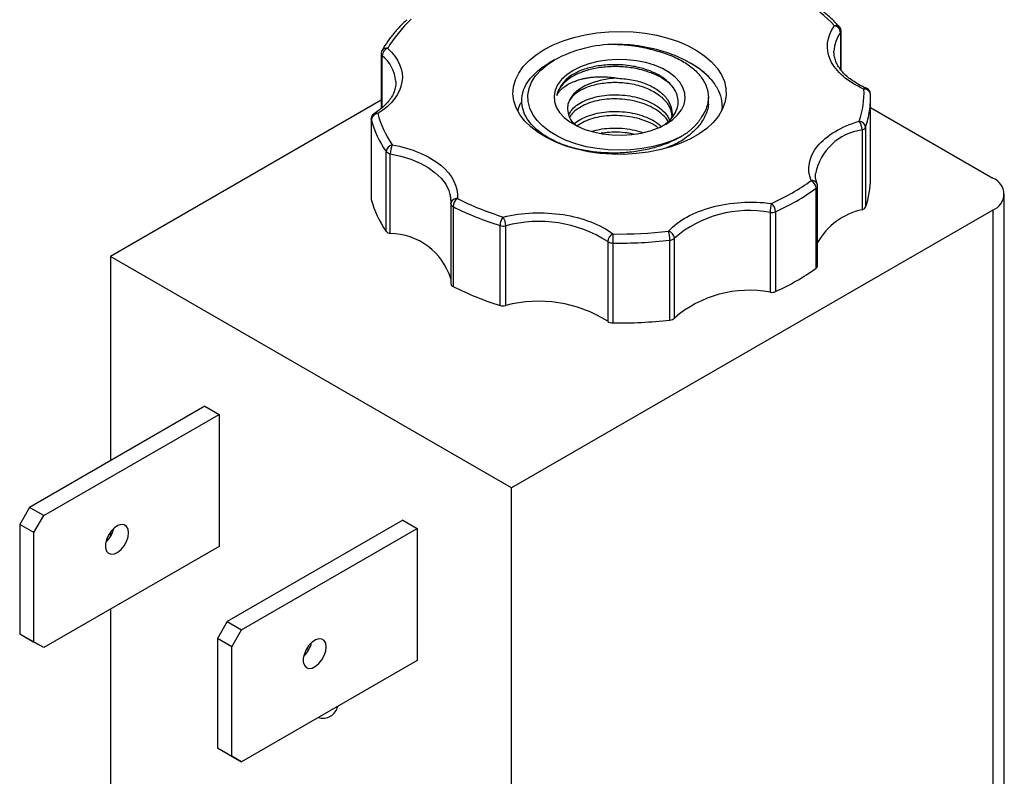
# Model space of a CAD drawing. Header units: inches. Extents: x 0.5 to 21.5, y 0.5 to 16.5.
# Tile 6 of 7: x 18.3 to 19.8, y 13.6 to 14.8. Entities that reach past the tile are written whole.
import ezdxf

# ---------------------------------------------------------------- set-up
doc = ezdxf.new("R2010")
doc.units = ezdxf.units.IN
doc.header["$LTSCALE"] = 2
doc.header["$MEASUREMENT"] = 0

msp = doc.modelspace()

# ---------------------------------------------------------------- linework, layer by layer
for p, q in [((19.5543, 14.7625), (19.5543, 14.7057)), ((19.5551, 14.7048), (19.5551, 14.7647)), ((18.8496, 14.7301), (18.8496, 14.6459)), ((18.8511, 14.6471), (18.8511, 14.727)), ((19.1157, 14.7206), (19.107, 14.7156)), ((19.3267, 14.7138), (19.3234, 14.7157)), ((18.8721, 14.6875), (18.8721, 14.6856)), ((18.8496, 14.6586), (18.4345, 14.419)), ((19.3515, 14.6571), (19.3515, 14.6631)), ((19.6003, 14.5391), (19.6003, 14.6616)), ((19.3728, 14.6444), (19.3728, 14.647)), ((19.6003, 14.6473), (19.7879, 14.539)), ((18.8344, 14.6299), (18.8344, 14.5074)), ((18.8345, 14.629), (18.8345, 14.5065)), ((19.1588, 14.6246), (19.1504, 14.6194)), ((19.5873, 14.6131), (19.5873, 14.4906)), ((19.5925, 14.6171), (19.5925, 14.4946)), ((18.8573, 14.4574), (18.8573, 14.5799)), ((18.8636, 14.4541), (18.8636, 14.5765)), ((19.5156, 14.5451), (19.5156, 14.5458)), ((18.9554, 14.5139), (18.9557, 14.5111)), ((19.5169, 14.401), (19.5169, 14.5235)), ((19.5191, 14.4046), (19.5191, 14.527)), ((19.8054, 13.5616), (19.8054, 14.5145)), ((18.9557, 14.5111), (18.9568, 14.5017)), ((18.9565, 14.4996), (18.9565, 14.4999)), ((18.9565, 14.4996), (18.9565, 14.3772)), ((18.9599, 14.4953), (18.9599, 14.3728)), ((19.7879, 14.49), (19.0497, 14.0639)), ((19.4462, 14.4864), (19.4462, 14.3639)), ((19.4546, 14.4875), (19.4546, 14.365)), ((19.7879, 14.49), (19.7879, 13.5371)), ((19.032, 14.3437), (19.032, 14.4662)), ((19.0406, 14.3434), (19.0406, 14.4659)), ((19.1971, 14.4417), (19.1971, 14.3192)), ((19.2048, 14.4394), (19.2048, 14.317)), ((19.2925, 14.3214), (19.2925, 14.4439)), ((19.2994, 14.3244), (19.2994, 14.4469)), ((19.0497, 14.0639), (18.4345, 14.419)), ((18.4345, 14.419), (18.4345, 14.1055)), ((18.5794, 14.1892), (18.3102, 14.0337)), ((18.5794, 14.1892), (18.6013, 14.1765)), ((18.3321, 14.0211), (18.6013, 14.1765)), ((18.6013, 14.1765), (18.6013, 13.974)), ((19.0497, 13.111), (19.0497, 14.0639)), ((18.3102, 14.0337), (18.2952, 14.0077)), ((18.3321, 14.0211), (18.3102, 14.0337)), ((18.3171, 13.9951), (18.3321, 14.0211)), ((18.3171, 13.9951), (18.2952, 14.0077)), ((18.2952, 14.0077), (18.2952, 13.8399)), ((18.8828, 14.014), (18.6135, 13.8586)), ((18.6354, 13.8459), (18.9047, 14.0014)), ((18.8828, 14.014), (18.9047, 14.0014)), ((18.9047, 14.0014), (18.9047, 13.7989)), ((18.3171, 13.8272), (18.3171, 13.9951)), ((18.4345, 13.9958), (18.4345, 13.9893)), ((18.6013, 13.974), (18.3321, 13.8186)), ((18.4345, 13.8777), (18.4345, 13.4661)), ((18.6135, 13.8586), (18.5985, 13.8326)), ((18.6135, 13.8586), (18.6354, 13.8459)), ((18.2952, 13.8399), (18.3171, 13.8272)), ((18.2952, 13.8399), (18.3102, 13.8312)), ((18.6204, 13.82), (18.6354, 13.8459)), ((18.3321, 13.8186), (18.3102, 13.8312)), ((18.3321, 13.8186), (18.3171, 13.8272)), ((18.6204, 13.82), (18.5985, 13.8326)), ((18.5985, 13.8326), (18.5985, 13.6648)), ((18.6204, 13.6521), (18.6204, 13.82)), ((18.9047, 13.7989), (18.6354, 13.6434)), ((18.5985, 13.6648), (18.6204, 13.6521)), ((18.5985, 13.6648), (18.6135, 13.6561)), ((18.6135, 13.6561), (18.6354, 13.6434)), ((18.6354, 13.6434), (18.6204, 13.6521))]:
    msp.add_line(p, q)
at = {"flags": 128}
for points in [[(19.0997, 14.7365), (19.1136, 14.7437), (19.1289, 14.7499), (19.1453, 14.7551), (19.1626, 14.7591), (19.1806, 14.762), (19.199, 14.7637), (19.2177, 14.7642), (19.2363, 14.7634), (19.2546, 14.7614), (19.2725, 14.7582), (19.2895, 14.7539), (19.3057, 14.7485), (19.3206, 14.742), (19.3342, 14.7346), (19.3462, 14.7263), (19.3565, 14.7174), (19.365, 14.7078), (19.3715, 14.6977), (19.376, 14.6872), (19.3784, 14.6765), (19.3787, 14.6657), (19.3768, 14.655), (19.3728, 14.6445), (19.3668, 14.6343), (19.3588, 14.6245), (19.349, 14.6154), (19.3373, 14.607), (19.3241, 14.5993), (19.3095, 14.5926), (19.2937, 14.5869), (19.2768, 14.5823), (19.2591, 14.5789), (19.2409, 14.5766), (19.2223, 14.5755), (19.2037, 14.5756), (19.1851, 14.577), (19.167, 14.5796), (19.1495, 14.5834), (19.1329, 14.5883), (19.1173, 14.5942), (19.1031, 14.6012), (19.0902, 14.609), (19.0791, 14.6176), (19.0696, 14.6269), (19.0621, 14.6368), (19.0566, 14.6471), (19.0532, 14.6577), (19.0518, 14.6684), (19.0526, 14.6792), (19.0556, 14.6898), (19.0606, 14.7002), (19.0676, 14.7102), (19.0765, 14.7197), (19.0873, 14.7285), (19.0997, 14.7365)], [(19.544, 14.733), (19.544, 14.7331), (19.5441, 14.7337)], [(19.3108, 14.6033), (19.2972, 14.5969), (19.2824, 14.5916), (19.2666, 14.5874), (19.2499, 14.5843), (19.2328, 14.5824), (19.2154, 14.5818), (19.1979, 14.5824), (19.1808, 14.5843), (19.1641, 14.5873), (19.1483, 14.5916), (19.1335, 14.5969), (19.1199, 14.6033), (19.1078, 14.6105), (19.0974, 14.6186), (19.0888, 14.6274), (19.0821, 14.6367), (19.0775, 14.6464), (19.0749, 14.6564), (19.0746, 14.6665), (19.0764, 14.6765), (19.0803, 14.6863), (19.0863, 14.6958), (19.0943, 14.7047), (19.1042, 14.713), (19.1157, 14.7206)], [(19.2865, 14.622), (19.2963, 14.6286), (19.3043, 14.636), (19.3103, 14.6439), (19.3142, 14.6523), (19.3159, 14.6609), (19.3153, 14.6696), (19.3125, 14.6781), (19.3076, 14.6863), (19.3005, 14.694), (19.2916, 14.701), (19.281, 14.7071), (19.2689, 14.7123), (19.2556, 14.7164), (19.2414, 14.7192), (19.2266, 14.7208), (19.2116, 14.7212), (19.1966, 14.7202), (19.1821, 14.7179), (19.1683, 14.7145), (19.1556, 14.7098), (19.1442, 14.7042)], [(19.1442, 14.7042), (19.1343, 14.6976), (19.1263, 14.6903), (19.1203, 14.6823), (19.1164, 14.6739), (19.1148, 14.6653), (19.1153, 14.6566), (19.1181, 14.6481), (19.1231, 14.6399), (19.1301, 14.6322), (19.139, 14.6252), (19.1497, 14.6191), (19.1618, 14.6139), (19.1751, 14.6099), (19.1893, 14.607), (19.2041, 14.6054), (19.2191, 14.605), (19.234, 14.606), (19.2486, 14.6083), (19.2623, 14.6117), (19.2751, 14.6164), (19.2865, 14.622)], [(19.2128, 14.6924), (19.199, 14.6915), (19.1856, 14.6891), (19.1732, 14.6855), (19.162, 14.6807), (19.1525, 14.6748), (19.1448, 14.6681), (19.1393, 14.6607), (19.1361, 14.6528), (19.1354, 14.6448)], [(18.8345, 14.629), (18.8344, 14.6297), (18.8344, 14.6299)], [(18.8636, 14.5765), (18.8799, 14.5729), (18.8951, 14.5681), (18.9092, 14.5622), (18.9218, 14.5552), (18.9327, 14.5474), (18.9417, 14.5388), (18.9487, 14.5296), (18.9536, 14.5199), (18.9562, 14.51), (18.9565, 14.4999)], [(18.8344, 14.5074), (18.8344, 14.5072), (18.8345, 14.5065)], [(18.462, 13.9948), (18.4613, 14.0004), (18.459, 14.0046), (18.4554, 14.007), (18.4508, 14.0074), (18.4457, 14.0058), (18.4404, 14.0023), (18.4355, 13.9972), (18.4314, 13.991), (18.4284, 13.9843), (18.4269, 13.9776), (18.4269, 13.9715), (18.4284, 13.9666), (18.4314, 13.9633), (18.4355, 13.9619), (18.4404, 13.9625), (18.4457, 13.965), (18.4508, 13.9694), (18.4554, 13.975), (18.459, 13.9816), (18.4613, 13.9884), (18.462, 13.9948)], [(18.7654, 13.8197), (18.7646, 13.8253), (18.7623, 13.8294), (18.7587, 13.8318), (18.7542, 13.8322), (18.749, 13.8306), (18.7438, 13.8271), (18.7389, 13.8221), (18.7348, 13.8159), (18.7318, 13.8092), (18.7302, 13.8025), (18.7302, 13.7964), (18.7318, 13.7915), (18.7348, 13.7881), (18.7389, 13.7867), (18.7438, 13.7873), (18.749, 13.7899), (18.7542, 13.7942), (18.7587, 13.7999), (18.7623, 13.8064), (18.7646, 13.8132), (18.7654, 13.8197)], [(18.7355, 13.8172), (18.736, 13.817), (18.7387, 13.8157)]]:
    msp.add_lwpolyline(points, dxfattribs=at)
for centre, radius, start, end in [((19.5477, 14.7665), 0.00691, 47.343, 112.1389), ((19.5426, 14.7614), 0.0118, 5.3593, 77.8351), ((19.5943, 14.732), 0.0503, 142.7239, 178.0962), ((19.5513, 14.7648), 0.00376, 322.5721, 359.1246), ((19.2104, 14.5438), 0.2005, 90.2408, 118.1682), ((18.8538, 14.7302), 0.00421, 182.324, 231.5044), ((18.8575, 14.7306), 0.00794, 74.6015, 145.6761), ((18.8642, 14.726), 0.0131, 110.7637, 175.8007), ((18.8165, 14.6833), 0.0557, 4.3116, 51.5966), ((19.2676, 14.6095), 0.1198, 43.4957, 60.4496), ((19.1697, 14.6523), 0.0526, 115.8507, 164.8544), ((19.593, 14.6728), 0.00406, 73.2316, 134.4768), ((19.5912, 14.6667), 0.00905, 6.2887, 96.3169), ((19.4712, 14.6616), 0.1291, 351.3492, 2.6888), ((18.8446, 14.6279), 0.0101, 91.0241, 173.6475), ((18.8415, 14.6337), 0.00523, 56.0885, 117.2045), ((19.4638, 14.6629), 0.1366, 340.3909, 351.2874), ((18.9849, 14.669), 0.1557, 194.8864, 214.9105), ((19.5649, 14.6128), 0.0224, 0.7343, 37.3425), ((19.5821, 14.6159), 0.0105, 6.2269, 86.6145), ((19.5987, 14.5291), 0.0847, 97.7061, 168.6652), ((19.5841, 14.6242), 0.0116, 286.206, 299.5341), ((19.5871, 14.6193), 0.00584, 297.008, 337.0213), ((18.8688, 14.5788), 0.0116, 101.243, 174.5281), ((18.897, 14.5764), 0.0334, 155.6328, 179.8227), ((18.8647, 14.5862), 0.0097, 220.1044, 263.5207), ((19.5109, 14.5272), 0.00822, 25.1043, 103.1042), ((19.5029, 14.5226), 0.014, 3.4569, 63.9043), ((19.4677, 14.5394), 0.1327, 340.2323, 359.868), ((19.7786, 14.5145), 0.0262, 290.7834, 69.2166), ((19.3055, 14.8178), 0.3624, 294.3057, 305.6889), ((19.5145, 14.5274), 0.00462, 301.8754, 355.786), ((18.9849, 14.5465), 0.1557, 194.8864, 214.9105), ((18.9654, 14.4989), 0.00893, 82.8689, 173.7698), ((18.9617, 14.5002), 0.00522, 186.311, 249.5354), ((18.9761, 14.4947), 0.0162, 126.2033, 177.8217), ((19.4909, 14.4864), 0.0447, 161.958, 179.9464), ((19.4375, 14.487), 0.0172, 1.8091, 50.3962), ((19.1673, 14.9048), 0.459, 243.1296, 252.8511), ((19.4137, 14.3146), 0.1748, 79.2873, 130.8457), ((19.4484, 14.5021), 0.0159, 261.9893, 293.0401), ((19.6094, 14.3895), 0.1035, 102.3145, 150.7485), ((19.5858, 14.498), 0.00749, 281.4003, 333.2523), ((19.0537, 14.4659), 0.0217, 141.2671, 179.1773), ((19.0144, 14.4657), 0.0262, 0.4258, 31.4889), ((19.0914, 14.2761), 0.1965, 57.4373, 104.9767), ((18.8647, 14.4637), 0.0097, 220.1044, 263.5207), ((18.8626, 14.3558), 0.0982, 17.1277, 89.4411), ((19.0368, 14.4821), 0.0166, 253.3093, 283.3735), ((19.2109, 14.4408), 0.0138, 115.0244, 176.3959), ((19.5588, 14.4395), 0.354, 177.7491, 180.0051), ((19.2437, 14.4438), 0.0488, 0.0345, 16.4726), ((19.2871, 14.4458), 0.0123, 4.8547, 73.9637), ((19.2046, 14.4528), 0.0134, 236.0818, 270.9642), ((19.2154, 15.0995), 0.6602, 269.0778, 276.7049), ((19.2912, 14.4572), 0.0134, 275.8187, 298.6921), ((19.294, 14.4519), 0.00735, 299.2659, 317.3581), ((19.3055, 14.6953), 0.3624, 294.3057, 305.6889), ((19.5147, 14.4048), 0.00441, 300.495, 357.2564), ((18.9617, 14.3777), 0.00522, 186.311, 249.5354), ((19.1673, 14.7823), 0.459, 243.1296, 252.8511), ((19.4137, 14.1921), 0.1748, 79.2873, 130.8457), ((19.4484, 14.3796), 0.0159, 261.9893, 293.0401), ((19.0914, 14.1537), 0.1965, 57.4373, 104.9767), ((19.0368, 14.3596), 0.0166, 253.3093, 283.3735), ((19.2046, 14.3303), 0.0134, 236.0818, 270.9642), ((19.2154, 14.977), 0.6602, 269.0778, 276.7049), ((19.2918, 14.3324), 0.0111, 273.7659, 313.4497), ((18.3998, 14.0103), 0.0406, 312.7644, 347.241), ((18.7032, 13.8352), 0.0406, 312.7644, 347.241), ((18.7602, 13.7335), 0.0233, 251.9779, 348.0167)]:
    msp.add_arc(centre, radius, start, end)
for points in [[(19.5451, 14.7729), (19.5314, 14.7874), (19.5149, 14.801), (19.4959, 14.8134)], [(18.8958, 14.7831), (18.8808, 14.769), (18.8686, 14.7539), (18.8596, 14.7382)], [(19.1545, 14.7036), (19.1518, 14.7024), (19.1492, 14.701), (19.1468, 14.6996)], [(19.5827, 14.6264), (19.5885, 14.6426), (19.591, 14.6591), (19.5902, 14.6757)], [(18.8444, 14.638), (18.8486, 14.6217), (18.856, 14.6056), (18.8666, 14.5902)], [(19.4805, 14.5167), (19.4906, 14.5226), (19.5002, 14.5287), (19.5091, 14.5352)], [(19.4484, 14.5002), (19.4597, 14.5054), (19.4703, 14.5109), (19.4805, 14.5167)], [(18.9665, 14.5078), (18.988, 14.4968), (19.0115, 14.4873), (19.0368, 14.4794)], [(19.2051, 14.4534), (19.2337, 14.4529), (19.2624, 14.4544), (19.2905, 14.4577)]]:
    msp.add_open_spline(points, degree=3)
for points, knots in [([(19.5522, 14.7715), (19.5511, 14.7728), (19.5459, 14.7785), (19.5355, 14.7881), (19.5208, 14.8001), (19.5093, 14.8086), (19.5024, 14.8129), (19.5013, 14.8136)], [0, 0, 0, 0, 0.085319, 0.371474, 0.657646, 0.943703, 1, 1, 1, 1]), ([(18.8891, 14.7822), (18.8876, 14.7808), (18.8817, 14.7754), (18.8726, 14.7656), (18.8622, 14.7526), (18.855, 14.7424), (18.8518, 14.7364), (18.8511, 14.735)], [0, 0, 0, 0, 0.095145, 0.368843, 0.643606, 0.919641, 1, 1, 1, 1]), ([(19.5902, 14.6757), (19.5651, 14.6867), (19.5471, 14.7023), (19.5307, 14.7374), (19.5329, 14.7561), (19.5451, 14.7729)], [0, 0, 0, 0, 0.5, 0.5, 1, 1, 1, 1]), ([(19.5551, 14.7647), (19.5551, 14.7648), (19.5551, 14.7659), (19.5546, 14.7681), (19.5536, 14.7703), (19.5525, 14.7713), (19.5523, 14.7715)], [0, 0, 0, 0, 0.043893, 0.436799, 0.871942, 1, 1, 1, 1]), ([(19.3545, 14.692), (19.3467, 14.7), (19.3375, 14.7072), (19.3217, 14.7168), (19.316, 14.7198), (19.3043, 14.7254), (19.2982, 14.7279), (19.2792, 14.7347), (19.2655, 14.7383), (19.2447, 14.7419), (19.2377, 14.7428), (19.2237, 14.744), (19.2166, 14.7443), (19.2095, 14.7444)], [0, 0, 0, 0, 0.25, 0.25, 0.375, 0.375, 0.5, 0.5, 0.75, 0.75, 0.875, 0.875, 1, 1, 1, 1]), ([(19.2095, 14.7444), (19.212, 14.7443), (19.2169, 14.7441), (19.2243, 14.7437), (19.2316, 14.7429), (19.239, 14.742), (19.2463, 14.7408), (19.2535, 14.7393), (19.2606, 14.7377), (19.2651, 14.7364), (19.2674, 14.7357)], [0, 0, 0, 0, 0.122135, 0.244854, 0.36877, 0.493714, 0.619504, 0.745949, 0.87285, 1, 1, 1, 1]), ([(18.8596, 14.7382), (18.8766, 14.7229), (18.8843, 14.7048), (18.8788, 14.6685), (18.8658, 14.6514), (18.8444, 14.638)], [0, 0, 0, 0, 0.5, 0.5, 1, 1, 1, 1]), ([(18.8509, 14.7351), (18.8504, 14.7339), (18.8496, 14.7323), (18.8496, 14.7306), (18.8496, 14.7301)], [0, 0, 0, 0, 0.72694, 1, 1, 1, 1]), ([(19.2674, 14.7357), (19.2757, 14.7337), (19.2837, 14.7313), (19.2985, 14.7256), (19.3054, 14.7223), (19.318, 14.715), (19.3237, 14.711), (19.3335, 14.7025), (19.3377, 14.6979), (19.3446, 14.6884), (19.3471, 14.6835), (19.3506, 14.6734), (19.3515, 14.6682), (19.3515, 14.658), (19.3506, 14.6529), (19.3472, 14.6428), (19.3446, 14.6378), (19.3411, 14.633)], [0, 0, 0, 0, 0.125, 0.125, 0.25, 0.25, 0.375, 0.375, 0.5, 0.5, 0.625, 0.625, 0.75, 0.75, 0.875, 0.875, 1, 1, 1, 1]), ([(19.5943, 14.6767), (19.5931, 14.6773), (19.5884, 14.6792), (19.5812, 14.6831), (19.5727, 14.6884), (19.5652, 14.6941), (19.5588, 14.7002), (19.5534, 14.7065), (19.5491, 14.7131), (19.5461, 14.72), (19.5443, 14.7268), (19.5442, 14.7314), (19.5442, 14.7336)], [0, 0, 0, 0, 0.0373206, 0.1396833, 0.2426986, 0.3463055, 0.4506687, 0.5562551, 0.6640145, 0.7755446, 0.8933054, 1, 1, 1, 1]), ([(19.3108, 14.6033), (19.3047, 14.6001), (19.2927, 14.5936), (19.2717, 14.5862), (19.2491, 14.5809), (19.2254, 14.5778), (19.2013, 14.5772), (19.1774, 14.5787), (19.1543, 14.5826), (19.1326, 14.5886), (19.1131, 14.5968), (19.0963, 14.6067), (19.0827, 14.6181), (19.0726, 14.6307), (19.0665, 14.6442), (19.0645, 14.6581), (19.0667, 14.672), (19.073, 14.6856), (19.0835, 14.6985), (19.0953, 14.7085), (19.104, 14.7138), (19.107, 14.7156)], [0, 0, 0, 0, 0.052626, 0.105253, 0.157879, 0.210506, 0.263102, 0.315704, 0.369227, 0.42275, 0.476516, 0.530289, 0.584541, 0.638792, 0.693723, 0.748656, 0.80365, 0.858644, 0.91473, 0.970816, 1, 1, 1, 1]), ([(19.2927, 14.6838), (19.2885, 14.687), (19.2795, 14.6939), (19.2615, 14.7018), (19.2407, 14.7076), (19.2186, 14.7104), (19.1963, 14.7102), (19.175, 14.7073), (19.1558, 14.7016), (19.1397, 14.6935), (19.1276, 14.6836), (19.1211, 14.6741), (19.1195, 14.6681), (19.119, 14.666)], [0, 0, 0, 0, 0.085628, 0.181551, 0.27859, 0.374176, 0.468963, 0.565842, 0.662353, 0.756773, 0.853027, 0.950011, 1, 1, 1, 1]), ([(19.2771, 14.6166), (19.2783, 14.6173), (19.2809, 14.6189), (19.2849, 14.6217), (19.2892, 14.6251), (19.2935, 14.6292), (19.2992, 14.6359), (19.3037, 14.6445), (19.3055, 14.6544), (19.3047, 14.6645), (19.2991, 14.6782), (19.2864, 14.6909), (19.2693, 14.7007), (19.2535, 14.7069), (19.2365, 14.711), (19.2211, 14.7128), (19.2084, 14.7133), (19.1966, 14.7129), (19.1851, 14.7117), (19.1741, 14.7097), (19.1638, 14.7071), (19.1576, 14.7048), (19.1545, 14.7036)], [0, 0, 0, 0, 0.018013, 0.039493, 0.064517, 0.093127, 0.125302, 0.197114, 0.250303, 0.302278, 0.37528, 0.499675, 0.556776, 0.624679, 0.698662, 0.749643, 0.79187, 0.834226, 0.876544, 0.918486, 0.959733, 1, 1, 1, 1]), ([(18.8719, 14.6872), (18.872, 14.6861), (18.8723, 14.6821), (18.871, 14.6757), (18.8682, 14.6679), (18.8639, 14.6606), (18.8582, 14.6536), (18.8512, 14.647), (18.8448, 14.6419), (18.8402, 14.6392), (18.8389, 14.6384)], [0, 0, 0, 0, 0.067651, 0.23666, 0.384419, 0.527259, 0.667202, 0.805674, 0.94346, 1, 1, 1, 1]), ([(19.119, 14.666), (19.1194, 14.6669), (19.1204, 14.6688), (19.1226, 14.6719), (19.1261, 14.6757), (19.1313, 14.68), (19.138, 14.684), (19.1453, 14.6874), (19.1503, 14.689), (19.1525, 14.6898)], [0, 0, 0, 0, 0.082946, 0.194386, 0.333813, 0.500037, 0.698753, 0.864964, 1, 1, 1, 1]), ([(19.1525, 14.6898), (19.1538, 14.6902), (19.1567, 14.6911), (19.1615, 14.6922), (19.1672, 14.6933), (19.1737, 14.6941), (19.1828, 14.6948), (19.1933, 14.6948), (19.2041, 14.6938), (19.2102, 14.6928), (19.2128, 14.6924)], [0, 0, 0, 0, 0.077887, 0.16701, 0.267211, 0.378159, 0.499304, 0.71265, 0.87874, 1, 1, 1, 1]), ([(19.1588, 14.6756), (19.1642, 14.6784), (19.1705, 14.6807), (19.1845, 14.6842), (19.1921, 14.6854), (19.2076, 14.6863), (19.2153, 14.6862), (19.2308, 14.6845), (19.2386, 14.683), (19.2533, 14.6787), (19.2602, 14.6758), (19.2722, 14.6693), (19.2774, 14.6657), (19.2861, 14.6573), (19.2896, 14.6527), (19.2942, 14.6431), (19.2953, 14.6382), (19.2953, 14.6334)], [0, 0, 0, 0, 0.125, 0.125, 0.25, 0.25, 0.375, 0.375, 0.5, 0.5, 0.625, 0.625, 0.75, 0.75, 0.875, 0.875, 1, 1, 1, 1]), ([(19.2128, 14.6924), (19.2208, 14.6918), (19.2367, 14.6904), (19.2588, 14.6834), (19.277, 14.6731), (19.29, 14.66), (19.2955, 14.6454), (19.2965, 14.635), (19.2938, 14.6301), (19.2937, 14.63)], [0, 0, 0, 0, 0.166093, 0.332187, 0.49828, 0.664374, 0.830467, 0.996561, 1, 1, 1, 1]), ([(19.3545, 14.692), (19.3583, 14.6871), (19.3657, 14.6772), (19.3718, 14.6619), (19.3723, 14.6518), (19.3726, 14.647)], [0, 0, 0, 0, 0.346978, 0.693956, 1, 1, 1, 1]), ([(19.1588, 14.6756), (19.1551, 14.6735), (19.1479, 14.6694), (19.1405, 14.6617), (19.136, 14.6539), (19.1357, 14.6485), (19.1355, 14.6461)], [0, 0, 0, 0, 0.259963, 0.519927, 0.77989, 1, 1, 1, 1]), ([(19.1588, 14.6565), (19.1627, 14.6582), (19.1705, 14.6617), (19.1845, 14.6651), (19.1996, 14.667), (19.2153, 14.6671), (19.231, 14.6654), (19.2461, 14.662), (19.26, 14.6569), (19.2723, 14.6503), (19.2822, 14.6424), (19.2889, 14.6349), (19.2911, 14.6299), (19.2918, 14.6281)], [0, 0, 0, 0, 0.094581, 0.189163, 0.283744, 0.378326, 0.472907, 0.567489, 0.66207, 0.756652, 0.851233, 0.945815, 1, 1, 1, 1]), ([(19.6001, 14.668), (19.6, 14.6689), (19.5998, 14.671), (19.5982, 14.6738), (19.5962, 14.6759), (19.5946, 14.6764), (19.5941, 14.6765)], [0, 0, 0, 0, 0.2547275, 0.5512515, 0.8729495, 1, 1, 1, 1]), ([(19.0596, 14.6419), (19.0603, 14.6456), (19.0613, 14.6505), (19.0646, 14.6552), (19.0654, 14.6564)], [0, 0, 0, 0, 0.723557, 1, 1, 1, 1]), ([(19.1375, 14.6363), (19.1387, 14.6386), (19.1411, 14.6435), (19.1483, 14.6505), (19.1553, 14.6545), (19.1588, 14.6565)], [0, 0, 0, 0, 0.299702, 0.649851, 1, 1, 1, 1]), ([(19.1588, 14.6501), (19.1553, 14.6481), (19.1484, 14.6441), (19.1417, 14.6378), (19.1395, 14.6336), (19.1387, 14.632)], [0, 0, 0, 0, 0.385821, 0.771642, 1, 1, 1, 1]), ([(19.2898, 14.626), (19.2896, 14.6264), (19.288, 14.6299), (19.2821, 14.636), (19.2723, 14.6439), (19.26, 14.6505), (19.2461, 14.6556), (19.231, 14.659), (19.2153, 14.6607), (19.1996, 14.6606), (19.1845, 14.6588), (19.1705, 14.6553), (19.1627, 14.6518), (19.1588, 14.6501)], [0, 0, 0, 0, 0.012029, 0.110826, 0.209623, 0.30842, 0.407217, 0.506014, 0.604811, 0.703609, 0.802406, 0.901203, 1, 1, 1, 1]), ([(19.3511, 14.6571), (19.3512, 14.6562), (19.3522, 14.6492), (19.3479, 14.636), (19.3377, 14.6185), (19.3208, 14.603), (19.3035, 14.5918), (19.2909, 14.5871), (19.2868, 14.5855)], [0, 0, 0, 0, 0.0317643, 0.2476638, 0.4669587, 0.6843018, 0.8976241, 1, 1, 1, 1]), ([(18.8357, 14.6349), (18.8352, 14.6337), (18.8345, 14.632), (18.8343, 14.6299), (18.8345, 14.6291), (18.8345, 14.6289)], [0, 0, 0, 0, 0.607354, 0.890273, 1, 1, 1, 1]), ([(18.8391, 14.6383), (18.8385, 14.6379), (18.8371, 14.637), (18.8362, 14.6356), (18.8357, 14.6349)], [0, 0, 0, 0, 0.441646, 1, 1, 1, 1]), ([(19.1354, 14.6448), (19.136, 14.6406), (19.1374, 14.6321), (19.1441, 14.623), (19.1505, 14.6192), (19.1517, 14.6186)], [0, 0, 0, 0, 0.449341, 0.903787, 1, 1, 1, 1]), ([(19.1588, 14.6309), (19.1627, 14.6327), (19.1705, 14.6362), (19.1845, 14.6396), (19.1996, 14.6415), (19.2153, 14.6416), (19.231, 14.6399), (19.2461, 14.6365), (19.26, 14.6313), (19.2715, 14.6253), (19.2772, 14.6205), (19.2797, 14.6184)], [0, 0, 0, 0, 0.113802, 0.227604, 0.341406, 0.455208, 0.56901, 0.682812, 0.796614, 0.910416, 1, 1, 1, 1]), ([(19.274, 14.6166), (19.2733, 14.6171), (19.2693, 14.6203), (19.2599, 14.6249), (19.2462, 14.6301), (19.231, 14.6335), (19.2153, 14.6352), (19.1996, 14.6351), (19.1845, 14.6332), (19.1705, 14.6298), (19.1627, 14.6263), (19.1588, 14.6246)], [0, 0, 0, 0, 0.02541, 0.147234, 0.269058, 0.390881, 0.512705, 0.634529, 0.756353, 0.878176, 1, 1, 1, 1]), ([(19.1466, 14.6226), (19.1473, 14.6234), (19.1504, 14.6265), (19.1551, 14.629), (19.1588, 14.6309)], [0, 0, 0, 0, 0.2264983, 1, 1, 1, 1]), ([(19.3411, 14.633), (19.3404, 14.6318), (19.3389, 14.6293), (19.3364, 14.6257), (19.3335, 14.6221), (19.3303, 14.6187), (19.3269, 14.6153), (19.3232, 14.6121), (19.3193, 14.609), (19.3152, 14.6061), (19.3122, 14.6042), (19.3108, 14.6033)], [0, 0, 0, 0, 0.113031, 0.225883, 0.338411, 0.450474, 0.561933, 0.672659, 0.782527, 0.891419, 1, 1, 1, 1]), ([(19.5091, 14.5352), (19.5021, 14.553), (19.5056, 14.5716), (19.5323, 14.6046), (19.5547, 14.618), (19.5827, 14.6264)], [0, 0, 0, 0, 0.5, 0.5, 1, 1, 1, 1]), ([(19.0996, 14.6032), (19.0975, 14.6047), (19.0939, 14.6072), (19.092, 14.6103), (19.0912, 14.6116)], [0, 0, 0, 0, 0.5776065, 1, 1, 1, 1]), ([(19.1731, 14.6109), (19.1769, 14.612), (19.1852, 14.6143), (19.1996, 14.6159), (19.2153, 14.6161), (19.231, 14.6143), (19.2427, 14.6119), (19.2486, 14.6097), (19.2499, 14.6092)], [0, 0, 0, 0, 0.163779, 0.358706, 0.553632, 0.748559, 0.943485, 1, 1, 1, 1]), ([(19.2366, 14.6064), (19.2347, 14.6069), (19.2279, 14.6085), (19.2153, 14.6096), (19.2004, 14.6097), (19.1913, 14.6084), (19.1872, 14.6078)], [0, 0, 0, 0, 0.1178655, 0.4288293, 0.7397932, 1, 1, 1, 1]), ([(18.8666, 14.5902), (18.8967, 14.5848), (18.9228, 14.5738), (18.959, 14.5439), (18.968, 14.526), (18.9665, 14.5078)], [0, 0, 0, 0, 0.5, 0.5, 1, 1, 1, 1]), ([(19.5185, 14.5307), (19.5183, 14.5311), (19.517, 14.534), (19.5158, 14.539), (19.5157, 14.5435), (19.5157, 14.5457)], [0, 0, 0, 0, 0.089048, 0.568064, 1, 1, 1, 1]), ([(19.519, 14.527), (19.519, 14.5271), (19.5191, 14.5282), (19.5189, 14.5296), (19.5184, 14.5306), (19.5183, 14.5307)], [0, 0, 0, 0, 0.092975, 0.881107, 1, 1, 1, 1]), ([(19.2905, 14.4577), (19.305, 14.4739), (19.3283, 14.4868), (19.3855, 14.5022), (19.4177, 14.5042), (19.4484, 14.5002)], [0, 0, 0, 0, 0.5, 0.5, 1, 1, 1, 1]), ([(19.0368, 14.4794), (19.0659, 14.4864), (19.0982, 14.4877), (19.1591, 14.4783), (19.186, 14.4679), (19.2051, 14.4534)], [0, 0, 0, 0, 0.5, 0.5, 1, 1, 1, 1])]:
    msp.add_open_spline(points, degree=3, knots=knots)

doc.saveas('drawing.dxf')
